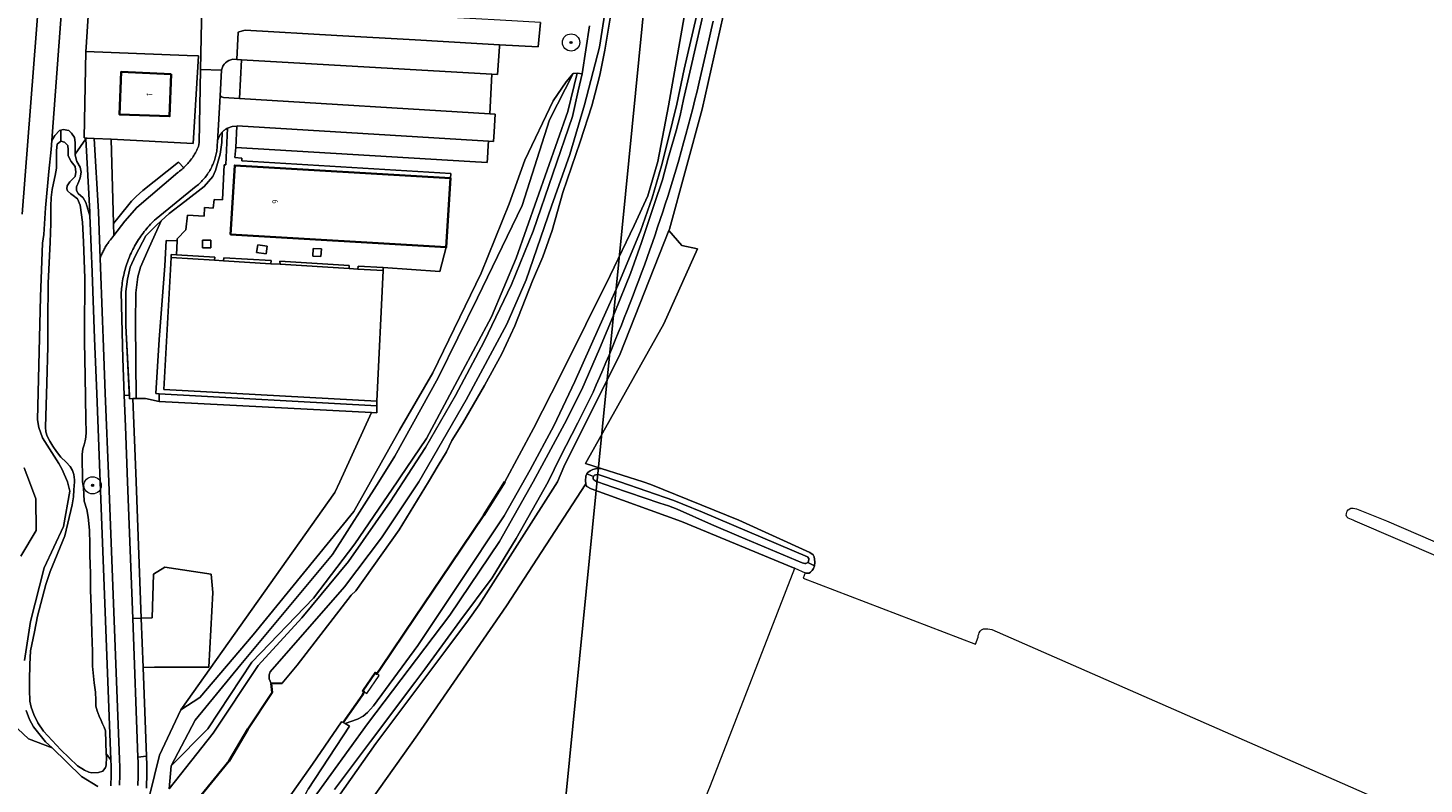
# Model space of a CAD drawing. Extents: x 154222 to 160093, y 456746 to 462495.
# Tile 251 of 254: x 159104 to 159429, y 460930 to 461105. Entities that reach past the tile are written whole.
import ezdxf
from ezdxf.enums import TextEntityAlignment as Align

# ---------------------------------------------------------------- set-up
doc = ezdxf.new("R2010")
doc.units = 0
doc.header["$LTSCALE"] = 0.75
doc.layers.get('0').update_dxf_attribs({"linetype": 'CONTINUOUS'})
doc.layers.get('DEFPOINTS').update_dxf_attribs({"linetype": 'CONTINUOUS'})
for name, color, linetype, lineweight in [('B-XX-GK-BESCHOEIING-G', 252, 'GK-BESCHOEIING', 35), ('B-XX-GR-BEPLANTING_CULTUUR_BODEMBEDEKKER-GV', 252, 'CONTINUOUS', 18), ('B-XX-GR-BEPLANTING_CULTUUR_BOSPLANTSOEN-GV', 252, 'CONTINUOUS', 18), ('B-XX-GR-BEPLANTING_CULTUUR_HEESTERS-GV', 252, 'CONTINUOUS', 18), ('B-XX-GR-BEPLANTING_CULTUUR_ROOS-GV', 252, 'CONTINUOUS', 18), ('B-XX-GR-BOOM-S', 252, 'CONTINUOUS', 25), ('B-XX-GR-GRAS-GV', 252, 'CONTINUOUS', 13), ('B-XX-IE-TERREINAFSCHEIDING_KUNSTMATIG_HEKWERK-G', 252, 'IE-TERREINAFSCHEIDING-KUNSTMATIG', 18), ('B-XX-KW-KUNSTWERK_STEIGER-GV', 252, 'CONTINUOUS', 18), ('B-XX-OG-BEBOUWING-GV', 6, 'CONTINUOUS', 35), ('B-XX-OG-BEBOUWING-T18', 1, 'CONTINUOUS', 18), ('B-XX-OG-TERREIN_CULTUURSCHEIDING-GV', 252, 'CONTINUOUS', 18), ('B-XX-OG-TERREIN_ERF-GV', 252, 'CONTINUOUS', 18), ('B-XX-OG-TERREIN_ONBEGROEID-GV', 252, 'CONTINUOUS', 18), ('B-XX-OG-WATER_SLOOT-GV', 252, 'CONTINUOUS', 18), ('B-XX-VH-VERHARDING_ASFALT-GV', 252, 'CONTINUOUS', 18), ('B-XX-VH-VERHARDING_BETONSTRAATSTEEN-GV', 252, 'CONTINUOUS', 18), ('B-XX-VH-VERHARDING_TEGEL-GV', 252, 'CONTINUOUS', 18)]:
    doc.layers.add(name, color=color, linetype=linetype, lineweight=lineweight)
doc.styles.add('NLCS-ISO-M-T18', font='NLCS-ISO.ttf', dxfattribs={"height": 1.8})
doc.linetypes.add('GK-BESCHOEIING', pattern='A,30,-5,[1,NLCS.SHX,S=1,R=0,X=0,Y=0],-5', length=40)
doc.linetypes.add('IE-TERREINAFSCHEIDING-KUNSTMATIG', pattern='A,4,[82,NLCS.SHX,S=0.75,R=90,X=0,Y=0],4,-2', length=10)

# ---------------------------------------------------------------- blocks, each defined once
blk = doc.blocks.new('SGR-BOOM_01-SO')
at = {"linetype": 'ByBlock', "lineweight": 18}
h = blk.add_hatch(color=0, dxfattribs=at)
h.dxf.hatch_style = 1
edge = h.paths.add_edge_path()
edge.add_arc((0, 0), 0.25, 0, 360)
at = {"color": 0, "linetype": 'ByBlock', "lineweight": 18}
for radius in [2, 0.25]:
    blk.add_circle((0, 0), radius, dxfattribs=at)

msp = doc.modelspace()

# ---------------------------------------------------------------- linework, layer by layer
at = {"layer": 'B-XX-GK-BESCHOEIING-G'}
for points in [[(159210.244, 460992.228), (159215.122, 460999.998)], [(159182.014, 460950.408), (159182.482, 460951.234), (159182.157, 460951.444), (159184.996, 460955.668), (159185.395, 460955.389), (159186.427, 460956.901), (159194.274, 460968.502), (159202.599, 460980.864), (159210.244, 460992.228)], [(159143.616, 460925.985), (159151.128, 460935.215), (159155.428, 460942.585), (159161.107, 460951.097), (159160.899, 460953.137), (159163.419, 460953.23)], [(159143.616, 460925.985), (159151.128, 460935.215), (159155.428, 460942.585), (159161.107, 460951.097), (159160.899, 460953.137)], [(159160.899, 460953.137), (159163.419, 460953.23)], [(159177.626, 460944.114), (159182.014, 460950.408)]]:
    msp.add_lwpolyline(points, dxfattribs=at)
at = {"layer": 'B-XX-GR-BEPLANTING_CULTUUR_BODEMBEDEKKER-GV'}
for points in [[(159146.857, 461056.074), (159144.937, 461056.075), (159144.936, 461054.291), (159146.856, 461054.29)], [(159138.93, 461052.705), (159137.641, 461052.797), (159137.675, 461052.036), (159147.701, 461051.424), (159147.769, 461052.153)], [(159160.888, 461051.333), (159149.926, 461052.018), (159149.833, 461051.294), (159160.814, 461050.623)], [(159159.952, 461054.669), (159157.768, 461054.998), (159157.503, 461053.234), (159159.687, 461052.906)], [(159172.536, 461054.084), (159170.654, 461054.182), (159170.558, 461052.358), (159172.441, 461052.26)], [(159179.014, 461050.201), (159162.927, 461051.206), (159162.94, 461050.493), (159179.016, 461049.512)], [(159186.864, 461049.71), (159181.042, 461050.074), (159180.975, 461049.392), (159186.858, 461049.033), (159186.883, 461049.709)], [(159185.408, 461017.621), (159134.854, 461020.398), (159134.912, 461018.647), (159184.144, 461016.065), (159185.397, 461015.999)]]:
    msp.add_lwpolyline(points, close=True, dxfattribs=at)
at = {"layer": 'B-XX-GR-BEPLANTING_CULTUUR_BOSPLANTSOEN-GV'}
for points in [[(159103.096, 461062.088), (159108.312, 461129.97), (159113.819, 461185.315), (159111.73, 461204.033), (159108.794, 461210.039), (159103.402, 461215.606)], [(159103.402, 461215.606), (159108.794, 461210.039), (159111.73, 461204.033), (159113.819, 461185.315), (159108.312, 461129.97), (159103.096, 461062.088)], [(159103.587, 460958.549), (159105.037, 460967.557), (159108.178, 460979.997), (159112.7, 460989.591), (159114.17, 460997.844), (159113.574, 461000), (159112.356, 461002.864), (159111.561, 461004.262), (159107.754, 461010.24), (159106.966, 461012.604), (159106.621, 461014.348), (159107.295, 461042.902), (159107.827, 461055.427), (159108.107, 461057.404), (159108.492, 461063.618), (159109.259, 461072.012), (159109.803, 461077.136), (159109.963, 461079.22), (159114.416, 461139.723)], [(159114.416, 461139.723), (159109.963, 461079.22), (159110.623, 461080.407), (159111.754, 461081.565), (159112.056, 461081.645), (159112.589, 461081.786), (159113.879, 461081.512), (159114.56, 461080.932), (159115.195, 461079.915), (159115.371, 461078.779), (159115.358, 461077.393), (159115.357, 461076.068), (159117.823, 461079.61), (159118.17, 461079.8), (159117.488, 461079.823), (159117.882, 461099.897), (159117.901, 461100.897), (159120.464, 461140.771)], [(159143.616, 460925.985), (159151.128, 460935.215), (159155.428, 460942.585), (159161.107, 460951.097), (159160.899, 460953.137), (159160.449, 460954.273), (159160.442, 460955.197), (159160.611, 460955.872), (159177.929, 460975.627), (159186.463, 460986.975), (159195.135, 461000), (159206.144, 461019.006), (159215.586, 461036.562), (159220.115, 461046.908), (159225.99, 461063.968), (159230.259, 461075.984), (159233.652, 461087.501), (159237.107, 461100.864), (159238.852, 461112.354)], [(159234.802, 461105.861), (159233.07, 461094.73), (159232.188, 461090.767), (159230.85, 461084.76), (159221.68, 461058.21), (159216.7, 461045.77), (159210.35, 461032.58), (159203.65, 461020.01), (159196.72, 461007.94), (159191.528, 461000), (159188.5, 460995.37), (159178.8, 460981.5), (159168, 460968.43), (159157.87, 460957.37), (159147.45, 460941.67), (159137.21, 460928.74)], [(159223.438, 461106.597), (159222.909, 461100.965), (159213.894, 461101.436), (159213.881, 461100.999), (159213.449, 461094.521), (159212.145, 461094.617), (159211.652, 461085.431), (159212.901, 461085.353), (159212.657, 461081.204), (159212.527, 461079.002), (159211.302, 461079.065), (159211.253, 461078.048), (159211.111, 461075.105), (159211.064, 461074.138), (159207.027, 461074.377), (159152.65, 461077.597), (159152.427, 461075.268), (159154.053, 461075.131), (159154.053, 461074.534), (159202.571, 461071.595), (159202.502, 461070.456), (159201.528, 461054.428), (159200.07, 461048.849), (159186.883, 461049.709), (159186.858, 461049.033), (159185.385, 461018.729), (159185.408, 461017.621), (159185.397, 461015.999), (159184.144, 461016.065), (159182.142, 461011.681), (159176.809, 461000), (159175.687, 460997.543), (159139.92, 460947.06), (159144.32, 460949.89), (159156.72, 460964.5), (159180.11, 460993.09), (159183.977, 461000), (159190.68, 461011.98), (159198.39, 461025.26), (159209.6, 461048.41), (159216.1, 461064.54), (159219.74, 461074.65), (159226.36, 461088.47), (159229.41, 461092.88), (159230.97, 461094.77), (159231.96, 461094.84), (159233.07, 461094.73), (159234.802, 461105.861)], [(159137.21, 460928.74), (159137.64, 460934.06), (159143.24, 460944.63), (159153.85, 460957.6), (159175.15, 460983.09), (159185.861, 461000), (159189.61, 461005.92), (159199.63, 461024.1), (159208.75, 461042.72), (159219.14, 461064.16), (159225.52, 461084.02), (159230.97, 461094.77), (159229.41, 461092.88), (159226.36, 461088.47), (159219.74, 461074.65), (159216.1, 461064.54), (159209.6, 461048.41), (159198.39, 461025.26), (159190.68, 461011.98), (159183.977, 461000), (159180.11, 460993.09), (159156.72, 460964.5), (159144.32, 460949.89), (159139.92, 460947.06), (159134.99, 460936.51), (159131.53, 460922.65)], [(159102.747, 460982.75), (159106.323, 460988.71), (159106.267, 460996.043), (159104.763, 461000), (159103.529, 461003.249)], [(159103.529, 461003.249), (159104.763, 461000), (159106.267, 460996.043), (159106.323, 460988.71), (159102.747, 460982.75)], [(159099.471, 460945.075), (159104.531, 460940.35), (159110.002, 460938.218), (159108.511, 460939.669), (159105.721, 460943.104), (159104.747, 460944.82), (159103.969, 460946.927)], [(159120.632, 460929.286), (159116.812, 460931.59), (159110.002, 460938.218), (159104.531, 460940.35), (159099.471, 460945.075)]]:
    msp.add_lwpolyline(points, dxfattribs=at)
for points in [[(159233.07, 461094.73), (159231.96, 461094.84), (159229.78, 461085.98), (159217.74, 461051.89), (159212.01, 461038.27), (159204.74, 461024.65), (159196.94, 461010.08), (159190.734, 461000.912), (159190.117, 461000), (159187.97, 460996.83), (159180.3, 460985.57), (159170.68, 460972.96), (159156.4, 460958.14), (159146.17, 460942.62), (159137.64, 460934.06), (159137.21, 460928.74), (159147.45, 460941.67), (159157.87, 460957.37), (159168, 460968.43), (159178.8, 460981.5), (159188.5, 460995.37), (159191.528, 461000), (159196.72, 461007.94), (159203.65, 461020.01), (159210.35, 461032.58), (159216.7, 461045.77), (159221.68, 461058.21), (159230.85, 461084.76), (159232.188, 461090.767)], [(159229.78, 461085.98), (159231.96, 461094.84), (159230.97, 461094.77), (159225.52, 461084.02), (159219.14, 461064.16), (159208.75, 461042.72), (159199.63, 461024.1), (159189.61, 461005.92), (159185.861, 461000), (159175.15, 460983.09), (159153.85, 460957.6), (159143.24, 460944.63), (159137.64, 460934.06), (159146.17, 460942.62), (159156.4, 460958.14), (159170.68, 460972.96), (159180.3, 460985.57), (159187.97, 460996.83), (159190.117, 461000), (159190.734, 461000.912), (159196.94, 461010.08), (159204.74, 461024.65), (159212.01, 461038.27), (159217.74, 461051.89)], [(159118.763, 461062.58), (159117.823, 461079.61), (159115.357, 461076.068), (159115.357, 461075.842), (159115.725, 461074.371), (159116.531, 461073.018), (159116.769, 461071.893), (159116.558, 461070.525), (159116.244, 461069.678), (159115.653, 461068.492), (159115.675, 461067.589), (159116.1, 461066.941), (159117.241, 461065.929), (159117.831, 461064.843), (159118.795, 461061.747)]]:
    msp.add_lwpolyline(points, close=True, dxfattribs=at)
at = {"layer": 'B-XX-GR-BEPLANTING_CULTUUR_HEESTERS-GV'}
msp.add_lwpolyline([(159131.53, 460922.65), (159134.99, 460936.51), (159139.92, 460947.06), (159175.687, 460997.543), (159176.809, 461000), (159182.142, 461011.681), (159184.144, 461016.065), (159134.912, 461018.647), (159131.669, 461019.321), (159129.503, 461019.306), (159128.769, 461019.3), (159129.523, 461000.076), (159129.526, 461000), (159130.724, 460968.357), (159133.251, 460968.442), (159133.542, 460978.559), (159136.191, 460980.164), (159146.968, 460978.549), (159147.344, 460974.294), (159146.385, 460956.992), (159133.81, 460957.001), (159131.16, 460956.852), (159131.938, 460936.331), (159131.957, 460935.816), (159131.997, 460934.666), (159132.018, 460933.516), (159132.018, 460932.365), (159131.998, 460931.215), (159131.958, 460930.065), (159131.898, 460928.916)], dxfattribs=at)
at = {"layer": 'B-XX-GR-BEPLANTING_CULTUUR_ROOS-GV'}
msp.add_lwpolyline([(159150.318, 461073.591), (159150.744, 461082.078), (159150.553, 461081.978), (159150.368, 461081.869), (159150.212, 461081.767), (159150.061, 461081.659), (159149.915, 461081.544), (159149.773, 461081.422), (159149.637, 461081.295), (159149.533, 461081.189), (159149.389, 461078.78), (159149.001, 461076.071), (159147.947, 461072.243), (159147.333, 461070.886), (159145.343, 461068.57), (159140.807, 461065.04), (159137.232, 461062.305), (159135.342, 461060.545), (159132.249, 461053.686), (159130.57, 461049.831), (159129.893, 461047.599), (159129.441, 461043.884), (159129.356, 461036.892), (159129.503, 461019.306), (159131.669, 461019.321), (159134.912, 461018.647), (159134.854, 461020.398), (159134.076, 461020.468), (159134.874, 461033.062), (159136.204, 461050.151), (159136.497, 461056.017), (159139.073, 461055.948), (159139.092, 461056.363), (159141.087, 461058.52), (159141.462, 461061.87), (159145.314, 461061.622), (159145.409, 461063.642), (159147.377, 461063.502), (159147.665, 461065.5), (159149.573, 461065.417), (159149.961, 461073.602)], close=True, dxfattribs=at)
at = {"layer": 'B-XX-GR-GRAS-GV'}
for points in [[(159265.797, 461108.154), (159260.975, 461086.475), (159253.35, 461058.68), (159253.2, 461058.302), (159256.212, 461054.887), (159259.864, 461054.115), (159252.012, 461036.65), (159234.277, 461004.971), (159233.887, 461004.274), (159237.521, 461003.117), (159247.223, 461000), (159249.019, 460999.342), (159269.467, 460991.067), (159285.967, 460983.606), (159286.751, 460983.025), (159286.94, 460982.592), (159287.034, 460982.051), (159287.126, 460981.31), (159287.05, 460980.477), (159286.803, 460979.902), (159286.491, 460979.375), (159286.126, 460978.983), (159285.788, 460978.794), (159285.085, 460978.808), (159284.892, 460978.89), (159284.368, 460977.624), (159324.442, 460962.326), (159325.034, 460963.921), (159325.046, 460964.319), (159325.164, 460964.615), (159325.281, 460964.912), (159325.492, 460965.331), (159325.801, 460965.652), (159326.27, 460965.862), (159326.64, 460965.874), (159327.233, 460965.898), (159328.226, 460965.715), (159402.492, 460933.111), (159429.411, 460921.293)], [(159452.167, 460973.849), (159412.555, 460990.82), (159412.06, 460991.067), (159410.961, 460991.571), (159410.639, 460991.88), (159410.49, 460992.238), (159410.515, 460992.583), (159410.61, 460992.989), (159410.662, 460993.213), (159410.908, 460993.522), (159411.525, 460993.857), (159412.056, 460993.907), (159412.872, 460993.723), (159419.852, 460990.905), (159445.318, 460979.914)]]:
    msp.add_lwpolyline(points, dxfattribs=at)
msp.add_lwpolyline([(159233.946, 460999.498), (159215.504, 460971.213), (159194.885, 460941.294), (159184.283, 460926.359), (159194.089, 460923.571), (159219.126, 460916.267), (159230.138, 460913.148), (159253.222, 460905.636), (159253.391, 460906.373), (159262.892, 460929.519), (159282.459, 460979.924), (159282.152, 460980.054), (159256.137, 460990.793), (159235.189, 460998.379), (159234.189, 460998.92), (159233.973, 460999.326)], close=True, dxfattribs=at)
at = {"layer": 'B-XX-IE-TERREINAFSCHEIDING_KUNSTMATIG_HEKWERK-G'}
for points in [[(159119.82, 461079.72), (159118.17, 461079.8), (159117.488, 461079.823), (159117.882, 461099.897), (159117.901, 461100.897), (159120.464, 461140.771), (159123.082, 461165.97), (159123.839, 461173.259), (159125.595, 461196.695), (159128.11, 461218.653)], [(159117.882, 461099.897), (159141.403, 461098.951), (159143.971, 461098.848), (159142.773, 461078.512), (159123.74, 461079.52)], [(159127.999, 461019.295), (159127.148, 461036.234), (159127.12, 461044.141), (159127.536, 461047.066), (159128.175, 461049.843), (159129.375, 461052.541), (159131.798, 461057.072), (159134.362, 461059.632), (159137.232, 461062.305), (159140.807, 461065.04), (159145.343, 461068.57), (159147.333, 461070.886), (159147.947, 461072.243), (159149.001, 461076.071), (159149.389, 461078.78), (159149.533, 461081.189)], [(159131.669, 461019.321), (159127.999, 461019.295)]]:
    msp.add_lwpolyline(points, dxfattribs=at)
at = {"layer": 'B-XX-KW-KUNSTWERK_STEIGER-GV'}
msp.add_lwpolyline([(159185.925, 460955.019), (159184.996, 460955.668), (159182.157, 460951.444), (159183.056, 460950.865)], close=True, dxfattribs=at)
at = {"layer": 'B-XX-OG-BEBOUWING-GV'}
for points in [[(159137.659, 461094.624), (159126.041, 461095.164), (159125.677, 461085.245), (159137.293, 461084.855)], [(159202.502, 461070.456), (159152.439, 461073.432), (159151.465, 461057.404), (159201.528, 461054.428)]]:
    msp.add_lwpolyline(points, close=True, dxfattribs=at)
at = {"layer": 'B-XX-OG-TERREIN_CULTUURSCHEIDING-GV'}
for points in [[(159176.374, 460926.722), (159185.172, 460939.217), (159201.465, 460960.886), (159206.673, 460967.94), (159209.205, 460971.456), (159227.359, 461000), (159228.814, 461003.503), (159241.886, 461029.729), (159253.2, 461058.302), (159253.35, 461058.68), (159260.975, 461086.475), (159265.797, 461108.154), (159267.813, 461118.904), (159269.997, 461133.35), (159271.397, 461143.902), (159272.562, 461168.453), (159270.125, 461182.489), (159267.835, 461195.676), (159260.906, 461219.263), (159254.617, 461239.955), (159252.525, 461243.62), (159239.087, 461269.32), (159223.768, 461291.94)], [(159120.464, 461140.771), (159117.901, 461100.897), (159117.882, 461099.897), (159141.403, 461098.951), (159143.971, 461098.848), (159142.773, 461078.512), (159123.74, 461079.52), (159124.308, 461059.981), (159125.297, 461061.224), (159128.486, 461065.136), (159129.516, 461066.22), (159131.062, 461067.599), (159139.331, 461074.199), (159140.569, 461072.907), (159140.626, 461072.959), (159140.867, 461073.189), (159141.102, 461073.425), (159141.331, 461073.666), (159141.555, 461073.913), (159141.772, 461074.165), (159141.984, 461074.422), (159142.189, 461074.684), (159142.387, 461074.951), (159142.58, 461075.223), (159142.765, 461075.499), (159142.944, 461075.78), (159143.116, 461076.065), (159143.282, 461076.354), (159143.44, 461076.646), (159143.591, 461076.943), (159143.735, 461077.243), (159143.872, 461077.546), (159144.001, 461077.853), (159144.151, 461078.761)], [(159144.151, 461078.761), (159144.493, 461095.716), (159144.716, 461106.764), (159144.575, 461124.573), (159143.683, 461127.416), (159138.727, 461132.014)], [(159259.637, 461108.109), (159256.794, 461095.813), (159255.055, 461087.66), (159253.06, 461079.478), (159251.503, 461073.33), (159249.327, 461065.901), (159246.593, 461058.156), (159241.339, 461045.544), (159236.916, 461035.57), (159231.393, 461023.297), (159226.472, 461012.991), (159220.979, 461002.806), (159214.987, 460992.125), (159204.395, 460976.172), (159194.95, 460961.981), (159184.615, 460947.96), (159183.212, 460946.408), (159182.202, 460945.58), (159180.92, 460944.858), (159178.051, 460943.859), (159179.073, 460943.246), (159169.502, 460928.622)], [(159170.461, 460926.201), (159183.236, 460943.806), (159202.342, 460969.018), (159213.914, 460986.14), (159221.726, 461000), (159225.281, 461006.538), (159228.959, 461013.482), (159233.033, 461021.432), (159237.142, 461030.869), (159240.682, 461039.39), (159244.293, 461048.388), (159246.824, 461055.562), (159249.872, 461064.609), (159251.712, 461070.096), (159253.089, 461075.1), (159254.888, 461081.498), (159255.82, 461085.025), (159256.631, 461088.765), (159258.119, 461095.112), (159259.649, 461101.85), (159261.339, 461109.266)], [(159256.778, 461107.897), (159255.015, 461097.808), (159253.108, 461087.267), (159250.632, 461074.364), (159248.339, 461066.37), (159245.181, 461059.467), (159239.586, 461047.923), (159233.937, 461036.529), (159228.094, 461024.68), (159221.807, 461012.375), (159215.123, 460999.999), (159210.244, 460992.228), (159202.599, 460980.864), (159194.274, 460968.502), (159186.427, 460956.901), (159185.395, 460955.389), (159184.996, 460955.668), (159182.157, 460951.444), (159182.483, 460951.234), (159182.014, 460950.408), (159177.626, 460944.114), (159178.051, 460943.859), (159180.92, 460944.858), (159182.202, 460945.58), (159183.212, 460946.408), (159184.615, 460947.96), (159194.95, 460961.981), (159204.395, 460976.172), (159214.987, 460992.125), (159220.979, 461002.806), (159226.472, 461012.991), (159231.393, 461023.297), (159236.916, 461035.57), (159241.339, 461045.544), (159246.593, 461058.156), (159249.327, 461065.901), (159251.503, 461073.33), (159253.06, 461079.478), (159255.055, 461087.66), (159256.794, 461095.813), (159259.637, 461108.109)], [(159263.467, 461106.909), (159263.031, 461104.879), (159262.586, 461102.85), (159262.134, 461100.823), (159261.674, 461098.798), (159261.206, 461096.774), (159260.731, 461094.753), (159260.247, 461092.733), (159259.756, 461090.715), (159259.257, 461088.699), (159258.75, 461086.685), (159258.236, 461084.673), (159257.713, 461082.663), (159257.183, 461080.655), (159256.646, 461078.649), (159256.1, 461076.645), (159255.547, 461074.643), (159255.167, 461073.372), (159254.624, 461071.582), (159254.074, 461069.795), (159253.516, 461068.01), (159252.951, 461066.227), (159252.378, 461064.447), (159251.797, 461062.669), (159251.209, 461060.894), (159250.613, 461059.121), (159250.01, 461057.351), (159249.399, 461055.583), (159248.781, 461053.818), (159248.155, 461052.056), (159247.521, 461050.296), (159246.88, 461048.539), (159246.231, 461046.785), (159245.575, 461045.034), (159244.911, 461043.285), (159244.24, 461041.54), (159243.562, 461039.797), (159242.876, 461038.057), (159242.182, 461036.32), (159241.481, 461034.586), (159240.773, 461032.855), (159240.058, 461031.128), (159239.334, 461029.403), (159238.604, 461027.681), (159237.866, 461025.962), (159237.121, 461024.247), (159236.369, 461022.535), (159235.609, 461020.826), (159232.097, 461013.721), (159227.954, 461005.701), (159225.156, 461000), (159217.753, 460986.834), (159212.167, 460977.716), (159204.714, 460967.616), (159196.594, 460956.529), (159194.231, 460953.408), (159183.963, 460939.688), (159175.618, 460928.564)], [(159125.671, 460929.547), (159125.7, 460930.333), (159125.72, 460931.119), (159125.732, 460931.905), (159125.737, 460932.692), (159125.733, 460933.478), (159125.722, 460934.264), (159125.702, 460935.05), (159125.686, 460935.53), (159123.178, 461000), (159122.377, 461020.559), (159121.877, 461033.375), (159121.72, 461037.4), (159121.17, 461051.9), (159120.76, 461062.69), (159119.82, 461079.72), (159118.17, 461079.8), (159117.823, 461079.61), (159118.763, 461062.58), (159118.795, 461061.747), (159118.858, 461060.085), (159119.295, 461048.629), (159119.879, 461033.297), (159120.379, 461020.481), (159121.176, 461000), (159123.687, 460935.457), (159123.724, 460934.092), (159123.737, 460932.727), (159123.724, 460931.361), (159123.687, 460929.996), (159123.66, 460929.401)], [(159131.898, 460928.916), (159131.958, 460930.065), (159131.998, 460931.215), (159132.018, 460932.365), (159132.018, 460933.516), (159131.997, 460934.666), (159131.957, 460935.816), (159131.938, 460936.331), (159129.945, 460936.101), (159129.959, 460935.728), (159129.98, 460935.189), (159130.002, 460934.474), (159130.015, 460933.759), (159130.02, 460933.043), (159130.017, 460932.328), (159130.007, 460931.613), (159129.988, 460930.898), (159129.961, 460930.183), (159129.927, 460929.469)]]:
    msp.add_lwpolyline(points, dxfattribs=at)
for points in [[(159149.389, 461078.78), (159149.533, 461081.189), (159149.507, 461081.163), (159149.383, 461081.024), (159149.264, 461080.881), (159149.152, 461080.732), (159149.046, 461080.579), (159148.947, 461080.422), (159148.855, 461080.26), (159148.77, 461080.095), (159148.692, 461079.926), (159148.621, 461079.753), (159148.558, 461079.578), (159148.503, 461079.401), (159148.455, 461079.221), (159148.414, 461079.039), (159148.382, 461078.855), (159148.382, 461078.71), (159148.376, 461078.387), (159148.363, 461078.065), (159148.341, 461077.743), (159148.311, 461077.422), (159148.274, 461077.101), (159148.228, 461076.781), (159148.175, 461076.463), (159148.113, 461076.146), (159148.044, 461075.831), (159147.967, 461075.517), (159147.882, 461075.206), (159147.79, 461074.897), (159147.69, 461074.59), (159147.582, 461074.285), (159147.467, 461073.984), (159147.345, 461073.685), (159147.215, 461073.39), (159147.078, 461073.098), (159146.933, 461072.809), (159146.782, 461072.524), (159146.623, 461072.243), (159146.458, 461071.966), (159146.285, 461071.692), (159146.106, 461071.424), (159145.921, 461071.16), (159145.729, 461070.9), (159145.53, 461070.646), (159145.326, 461070.396), (159145.115, 461070.152), (159144.898, 461069.913), (159144.675, 461069.679), (159144.447, 461069.451), (159144.213, 461069.228), (159143.973, 461069.012), (159143.729, 461068.801), (159143.479, 461068.597), (159134.147, 461061.055), (159133.819, 461060.745), (159133.498, 461060.43), (159133.181, 461060.109), (159132.871, 461059.782), (159132.566, 461059.45), (159132.267, 461059.112), (159131.975, 461058.769), (159131.688, 461058.422), (159131.408, 461058.069), (159131.133, 461057.711), (159130.866, 461057.348), (159130.605, 461056.981), (159130.35, 461056.609), (159130.102, 461056.233), (159129.861, 461055.852), (159129.626, 461055.467), (159129.399, 461055.078), (159129.178, 461054.685), (159128.964, 461054.288), (159128.758, 461053.887), (159128.558, 461053.483), (159128.366, 461053.075), (159128.181, 461052.664), (159128.003, 461052.25), (159127.833, 461051.832), (159127.67, 461051.412), (159127.515, 461050.989), (159127.367, 461050.563), (159127.227, 461050.135), (159127.094, 461049.704), (159126.969, 461049.271), (159126.852, 461048.836), (159126.743, 461048.398), (159126.641, 461047.959), (159126.547, 461047.519), (159126.461, 461047.076), (159126.383, 461046.632), (159126.313, 461046.187), (159126.25, 461045.74), (159126.196, 461045.293), (159126.149, 461044.845), (159126.111, 461044.396), (159126.085, 461044.028), (159126.458, 461028.623), (159126.781, 461020.135), (159127.961, 461020.048), (159127.148, 461036.234), (159127.12, 461044.141), (159127.536, 461047.066), (159128.175, 461049.843), (159129.375, 461052.541), (159131.798, 461057.072), (159134.362, 461059.632), (159135.342, 461060.545), (159137.232, 461062.305), (159140.807, 461065.04), (159145.343, 461068.57), (159147.333, 461070.886), (159147.947, 461072.243), (159149.001, 461076.071)], [(159132.249, 461053.686), (159135.342, 461060.545), (159134.362, 461059.632), (159131.798, 461057.072), (159129.375, 461052.541), (159128.175, 461049.843), (159127.536, 461047.066), (159127.12, 461044.141), (159127.148, 461036.234), (159127.961, 461020.048), (159127.999, 461019.295), (159128.769, 461019.3), (159129.503, 461019.306), (159129.356, 461036.892), (159129.441, 461043.884), (159129.893, 461047.599), (159130.57, 461049.831)], [(159127.961, 461020.048), (159126.781, 461020.135), (159127.06, 461012.799), (159127.541, 461000), (159128.734, 460968.29), (159130.724, 460968.357), (159129.526, 461000), (159129.523, 461000.076), (159128.769, 461019.3), (159127.999, 461019.295)]]:
    msp.add_lwpolyline(points, close=True, dxfattribs=at)
at = {"layer": 'B-XX-OG-TERREIN_ERF-GV'}
msp.add_lwpolyline([(159146.968, 460978.549), (159136.191, 460980.164), (159133.542, 460978.559), (159133.251, 460968.442), (159130.724, 460968.357), (159131.16, 460956.852), (159133.81, 460957.001), (159146.385, 460956.992), (159147.344, 460974.294)], close=True, dxfattribs=at)
at = {"layer": 'B-XX-OG-TERREIN_ONBEGROEID-GV'}
for points in [[(159149.387, 461095.555), (159149.045, 461089.624), (159149.38, 461089.368), (159149.823, 461089.175), (159153.496, 461089.012), (159153.979, 461097.941)], [(159153.979, 461097.941), (159152.914, 461098.053), (159152.015, 461098.068)], [(159184.283, 460926.359), (159194.885, 460941.294), (159215.504, 460971.213), (159233.946, 460999.498), (159233.833, 461000.202), (159233.954, 461001.311), (159234.108, 461001.709), (159234.194, 461001.822), (159234.439, 461002.145), (159234.934, 461002.543), (159235.558, 461002.869), (159236.144, 461003.017), (159236.849, 461003.118), (159237.521, 461003.117), (159233.887, 461004.274), (159234.277, 461004.971), (159252.012, 461036.65), (159259.864, 461054.115), (159256.212, 461054.887), (159253.2, 461058.302), (159241.886, 461029.729), (159228.814, 461003.503), (159227.359, 461000), (159209.205, 460971.456), (159206.673, 460967.94), (159201.465, 460960.886), (159185.172, 460939.217), (159176.374, 460926.722)]]:
    msp.add_lwpolyline(points, dxfattribs=at)
msp.add_lwpolyline([(159152.015, 461098.068, 0.3584983), (159149.387, 461095.555)], format="xyb", dxfattribs=at)
for points in [[(159139.073, 461055.948), (159136.497, 461056.017), (159136.204, 461050.151), (159134.874, 461033.062), (159134.076, 461020.468), (159134.854, 461020.398), (159185.408, 461017.621), (159185.385, 461018.729), (159135.971, 461021.442), (159137.675, 461052.036), (159137.641, 461052.797), (159138.93, 461052.705)], [(159147.701, 461051.424), (159137.675, 461052.036), (159135.971, 461021.442), (159185.385, 461018.729), (159186.858, 461049.033), (159180.975, 461049.392), (159179.016, 461049.512), (159162.94, 461050.493), (159160.814, 461050.623), (159149.833, 461051.294)]]:
    msp.add_lwpolyline(points, close=True, dxfattribs=at)
at = {"layer": 'B-XX-OG-WATER_SLOOT-GV'}
for points in [[(159240.248, 461111.876), (159238.376, 461100.165), (159237.213, 461094.429), (159236.086, 461090.214), (159235.311, 461087.295), (159232.59, 461078.891), (159228.628, 461067.135), (159226.144, 461058.367), (159223.959, 461052.234), (159221.546, 461046.646), (159217.437, 461036.231), (159214.399, 461029.735), (159210.44, 461022.343), (159205.265, 461013.531), (159202.842, 461009.579), (159201.557, 461006.99), (159199.68, 461003.765), (159197.38, 461000), (159190.634, 460988.865), (159180.541, 460974.705), (159179.47, 460973.669), (159166.88, 460957.436), (159163.419, 460953.23), (159160.899, 460953.137), (159161.107, 460951.097), (159155.428, 460942.585), (159151.128, 460935.215), (159143.616, 460925.985)], [(159238.852, 461112.354), (159237.107, 461100.864), (159233.652, 461087.501), (159230.259, 461075.984), (159225.99, 461063.968), (159220.115, 461046.908), (159215.586, 461036.562), (159206.144, 461019.006), (159195.135, 461000), (159186.463, 460986.975), (159177.929, 460975.627), (159160.611, 460955.872), (159160.442, 460955.197), (159160.449, 460954.273), (159160.899, 460953.137), (159163.419, 460953.23), (159166.88, 460957.436), (159179.47, 460973.669), (159180.541, 460974.705), (159190.634, 460988.865), (159197.38, 461000), (159199.68, 461003.765), (159201.557, 461006.99), (159202.842, 461009.579), (159205.265, 461013.531), (159210.44, 461022.343), (159214.399, 461029.735), (159217.437, 461036.231), (159221.546, 461046.646), (159223.959, 461052.234), (159226.144, 461058.367), (159228.628, 461067.135), (159232.59, 461078.891), (159235.311, 461087.295), (159236.086, 461090.214), (159237.213, 461094.429), (159238.376, 461100.165), (159240.248, 461111.876)], [(159163.033, 460923.923), (159170.449, 460934.462), (159177.215, 460944.245), (159177.626, 460944.114), (159182.014, 460950.408), (159182.483, 460951.234), (159182.157, 460951.444), (159184.996, 460955.668), (159185.395, 460955.389), (159186.427, 460956.901), (159194.274, 460968.502), (159202.599, 460980.864), (159210.244, 460992.228), (159215.123, 460999.999), (159221.807, 461012.375), (159228.094, 461024.68), (159233.937, 461036.529), (159239.586, 461047.923), (159245.181, 461059.467), (159248.339, 461066.37), (159250.632, 461074.364), (159253.108, 461087.267), (159255.015, 461097.808), (159256.778, 461107.897)], [(159123.66, 460929.401), (159123.687, 460929.996), (159123.724, 460931.361), (159123.737, 460932.727), (159123.724, 460934.092), (159123.687, 460935.457), (159122.9, 460936.484), (159122.604, 460936.871), (159122.635, 460936.043), (159122.595, 460934.229), (159122.399, 460933.703), (159121.794, 460932.845), (159120.78, 460932.554), (159119.239, 460932.418), (159118.518, 460932.614), (159117.543, 460933.044), (159115.945, 460934.039), (159112.009, 460937.786), (159108.053, 460942.099), (159106.729, 460944.03), (159105.794, 460945.981), (159105.152, 460947.678), (159104.821, 460949.082), (159104.745, 460951.695), (159104.767, 460953.957), (159104.867, 460957.604), (159105.006, 460960.743), (159105.906, 460965.149), (159106.611, 460968.795), (159108.546, 460976.184), (159109.563, 460979.187), (159112.962, 460987.452), (159114.644, 460994.627), (159115.016, 460996.499), (159115.056, 460998.156), (159115.197, 461000), (159115.19, 461000.476), (159115.094, 461001.658), (159114.777, 461002.589), (159114.232, 461003.544), (159113.261, 461004.539), (159112.064, 461005.716), (159111.031, 461007.063), (159110.202, 461008.296), (159109.505, 461009.421), (159108.875, 461010.575), (159108.529, 461011.603), (159108.456, 461012.648), (159108.799, 461022.872), (159109.009, 461031.433), (159109.002, 461037.096), (159109.105, 461046.122), (159109.589, 461055.647), (159109.718, 461059.97), (159109.731, 461061.946), (159109.721, 461064.003), (159109.796, 461066.019), (159110.025, 461067.82), (159110.361, 461069.33), (159110.714, 461071.119), (159111.016, 461072.801), (159111.007, 461074.863), (159111.025, 461076.93), (159111.197, 461078.373), (159112.072, 461079.054), (159112.056, 461081.645), (159111.754, 461081.565), (159110.623, 461080.407), (159109.963, 461079.22), (159109.803, 461077.136), (159109.259, 461072.012), (159108.492, 461063.618), (159108.107, 461057.404), (159107.827, 461055.427), (159107.295, 461042.902), (159106.621, 461014.348), (159106.966, 461012.604), (159107.754, 461010.24), (159111.561, 461004.262), (159112.356, 461002.864), (159113.574, 461000), (159114.17, 460997.844), (159112.7, 460989.591), (159108.178, 460979.997), (159105.037, 460967.557), (159103.587, 460958.549)], [(159103.969, 460946.927), (159104.747, 460944.82), (159105.721, 460943.104), (159108.511, 460939.669), (159110.002, 460938.218), (159116.812, 460931.59), (159120.632, 460929.286)]]:
    msp.add_lwpolyline(points, dxfattribs=at)
for points in [[(159113.879, 461081.512), (159112.589, 461081.786), (159112.056, 461081.645), (159112.072, 461079.054), (159112.89, 461078.866), (159113.662, 461078.053), (159113.752, 461077.047), (159113.734, 461075.656), (159114.46, 461074.315), (159115.379, 461073.206), (159115.56, 461071.911), (159115.338, 461070.855), (159114.127, 461069.6), (159113.501, 461068.726), (159113.461, 461067.993), (159113.58, 461067.522), (159114.335, 461066.862), (159114.937, 461066.424), (159115.902, 461065.702), (159116.566, 461064.242), (159117.045, 461060.254), (159117.275, 461055.738), (159117.655, 461047.263), (159117.629, 461042.781), (159117.547, 461039.185), (159117.57, 461032.46), (159117.69, 461024.508), (159117.824, 461014.487), (159117.902, 461011.551), (159117.861, 461010.375), (159117.724, 461009.523), (159117.445, 461008.58), (159117.16, 461007.677), (159116.966, 461006.36), (159117.059, 461000), (159117.279, 460998.603), (159117.376, 460997.101), (159117.449, 460995.475), (159118.075, 460993.552), (159118.366, 460991.758), (159118.676, 460988.754), (159118.771, 460985.556), (159118.808, 460982.963), (159118.865, 460980.915), (159118.942, 460978.712), (159118.939, 460974.851), (159119.073, 460970.872), (159119.263, 460964.925), (159119.396, 460960.576), (159119.413, 460957.183), (159119.82, 460953.361), (159120.072, 460951.138), (159120.188, 460949.344), (159120.206, 460947.94), (159120.478, 460946.828), (159120.926, 460945.619), (159121.374, 460944.624), (159121.744, 460943.824), (159122.133, 460943.005), (159122.405, 460942.166), (159122.604, 460936.871), (159122.9, 460936.484), (159123.687, 460935.457), (159121.176, 461000), (159120.379, 461020.481), (159119.879, 461033.297), (159119.295, 461048.629), (159118.858, 461060.085), (159118.795, 461061.747), (159117.831, 461064.843), (159117.241, 461065.929), (159116.1, 461066.941), (159115.675, 461067.589), (159115.653, 461068.492), (159116.244, 461069.678), (159116.558, 461070.525), (159116.769, 461071.893), (159116.531, 461073.018), (159115.725, 461074.371), (159115.357, 461075.842), (159115.357, 461076.068), (159115.358, 461077.393), (159115.371, 461078.779), (159115.195, 461079.915), (159114.56, 461080.932)], [(159112.89, 461078.866), (159112.072, 461079.054), (159111.197, 461078.373), (159111.025, 461076.93), (159111.007, 461074.863), (159111.016, 461072.801), (159110.714, 461071.119), (159110.361, 461069.33), (159110.025, 461067.82), (159109.796, 461066.019), (159109.721, 461064.003), (159109.731, 461061.946), (159109.718, 461059.97), (159109.589, 461055.647), (159109.105, 461046.122), (159109.002, 461037.096), (159109.009, 461031.433), (159108.799, 461022.872), (159108.456, 461012.648), (159108.529, 461011.603), (159108.875, 461010.575), (159109.505, 461009.421), (159110.202, 461008.296), (159111.031, 461007.063), (159112.064, 461005.716), (159113.261, 461004.539), (159114.232, 461003.544), (159114.777, 461002.589), (159115.094, 461001.658), (159115.19, 461000.476), (159115.197, 461000), (159115.056, 460998.156), (159115.016, 460996.499), (159114.644, 460994.627), (159112.962, 460987.452), (159109.563, 460979.187), (159108.546, 460976.184), (159106.611, 460968.795), (159105.906, 460965.149), (159105.006, 460960.743), (159104.867, 460957.604), (159104.767, 460953.957), (159104.745, 460951.695), (159104.821, 460949.082), (159105.152, 460947.678), (159105.794, 460945.981), (159106.729, 460944.03), (159108.053, 460942.099), (159112.009, 460937.786), (159115.945, 460934.039), (159117.543, 460933.044), (159118.518, 460932.614), (159119.239, 460932.418), (159120.78, 460932.554), (159121.794, 460932.845), (159122.399, 460933.703), (159122.595, 460934.229), (159122.635, 460936.043), (159122.604, 460936.871), (159122.405, 460942.166), (159122.133, 460943.005), (159121.744, 460943.824), (159121.374, 460944.624), (159120.926, 460945.619), (159120.478, 460946.828), (159120.206, 460947.94), (159120.188, 460949.344), (159120.072, 460951.138), (159119.82, 460953.361), (159119.413, 460957.183), (159119.396, 460960.576), (159119.263, 460964.925), (159119.073, 460970.872), (159118.939, 460974.851), (159118.942, 460978.712), (159118.865, 460980.915), (159118.808, 460982.963), (159118.771, 460985.556), (159118.676, 460988.754), (159118.366, 460991.758), (159118.075, 460993.552), (159117.449, 460995.475), (159117.376, 460997.101), (159117.279, 460998.603), (159117.059, 461000), (159116.966, 461006.36), (159117.16, 461007.677), (159117.445, 461008.58), (159117.724, 461009.523), (159117.861, 461010.375), (159117.902, 461011.551), (159117.824, 461014.487), (159117.69, 461024.508), (159117.57, 461032.46), (159117.547, 461039.185), (159117.629, 461042.781), (159117.655, 461047.263), (159117.275, 461055.738), (159117.045, 461060.254), (159116.566, 461064.242), (159115.902, 461065.702), (159114.937, 461066.424), (159114.335, 461066.862), (159113.58, 461067.522), (159113.461, 461067.993), (159113.501, 461068.726), (159114.127, 461069.6), (159115.338, 461070.855), (159115.56, 461071.911), (159115.379, 461073.206), (159114.46, 461074.315), (159113.734, 461075.656), (159113.752, 461077.047), (159113.662, 461078.053)], [(159235.683, 461001.21), (159234.194, 461001.822), (159234.108, 461001.709), (159233.954, 461001.311), (159233.833, 461000.202), (159233.946, 460999.498), (159233.973, 460999.326), (159234.189, 460998.92), (159235.189, 460998.379), (159256.137, 460990.793), (159282.152, 460980.054), (159282.459, 460979.924), (159284.892, 460978.89), (159285.085, 460978.808), (159285.788, 460978.794), (159286.126, 460978.983), (159286.491, 460979.375), (159286.803, 460979.902), (159287.05, 460980.477), (159285.456, 460981.281), (159285.341, 460981.165), (159285.043, 460981.03), (159284.773, 460981.003), (159284.192, 460981.207), (159269.447, 460987.355), (159263.123, 460990.09), (159255.177, 460993.638), (159253.109, 460994.383), (159251.122, 460995.033), (159240.229, 460998.772), (159236.663, 461000), (159236.27, 461000.163), (159236.001, 461000.3), (159235.769, 461000.464), (159235.625, 461000.644), (159235.608, 461000.843), (159235.613, 461000.999)], [(159237.521, 461003.117), (159236.849, 461003.118), (159236.144, 461003.017), (159235.558, 461002.869), (159234.934, 461002.543), (159234.439, 461002.145), (159234.194, 461001.822), (159235.683, 461001.21), (159235.82, 461001.414), (159235.954, 461001.514), (159236.24, 461001.606), (159236.662, 461001.66), (159237.034, 461001.629), (159241.821, 461000), (159254.34, 460995.626), (159256.475, 460994.84), (159261.056, 460992.931), (159285.409, 460982.544), (159285.679, 460982.22), (159285.679, 460981.854), (159285.544, 460981.368), (159285.456, 460981.281), (159287.05, 460980.477), (159287.126, 460981.31), (159287.034, 460982.051), (159286.94, 460982.592), (159286.751, 460983.025), (159285.967, 460983.606), (159269.467, 460991.067), (159249.019, 460999.342), (159247.223, 461000)], [(159237.034, 461001.629), (159236.662, 461001.66), (159236.24, 461001.606), (159235.954, 461001.514), (159235.82, 461001.414), (159235.683, 461001.21), (159235.613, 461000.999), (159235.608, 461000.843), (159235.625, 461000.644), (159235.769, 461000.464), (159236.001, 461000.3), (159236.27, 461000.163), (159236.663, 461000), (159240.229, 460998.772), (159251.122, 460995.033), (159253.109, 460994.383), (159255.177, 460993.638), (159263.123, 460990.09), (159269.447, 460987.355), (159284.192, 460981.207), (159284.773, 460981.003), (159285.043, 460981.03), (159285.341, 460981.165), (159285.456, 460981.281), (159285.544, 460981.368), (159285.679, 460981.854), (159285.679, 460982.22), (159285.409, 460982.544), (159261.056, 460992.931), (159256.475, 460994.84), (159254.34, 460995.626), (159241.821, 461000)], [(159177.626, 460944.114), (159177.215, 460944.245), (159170.449, 460934.462), (159163.033, 460923.923), (159157.782, 460915.708), (159152.668, 460907.582), (159154.129, 460907.496), (159155.015, 460907.586), (159155.977, 460907.795), (159156.488, 460908.065), (159157.163, 460908.428), (159166.404, 460922.65), (159169.502, 460928.622), (159179.073, 460943.246), (159178.051, 460943.859)]]:
    msp.add_lwpolyline(points, close=True, dxfattribs=at)
at = {"layer": 'B-XX-VH-VERHARDING_ASFALT-GV'}
for points in [[(159138.727, 461132.014), (159143.683, 461127.416), (159144.575, 461124.573), (159144.716, 461106.764), (159144.493, 461095.716), (159149.387, 461095.555)], [(159152.015, 461098.068), (159152.914, 461098.053), (159153.19, 461104.411), (159154.202, 461104.645), (159154.867, 461104.852), (159176.151, 461103.615), (159194.312, 461102.558), (159208.641, 461101.71), (159213.894, 461101.436), (159222.909, 461100.965), (159223.438, 461106.597), (159214.058, 461107.138), (159202.761, 461107.79), (159187.029, 461108.688), (159169.596, 461109.638), (159158.848, 461110.368)], [(159261.339, 461109.266), (159259.649, 461101.85), (159258.119, 461095.112), (159256.631, 461088.765), (159255.82, 461085.025), (159254.888, 461081.498), (159253.089, 461075.1), (159251.712, 461070.096), (159249.872, 461064.609), (159246.824, 461055.562), (159244.293, 461048.388), (159240.682, 461039.39), (159237.142, 461030.869), (159233.033, 461021.432), (159228.959, 461013.482), (159225.281, 461006.538), (159221.726, 461000), (159213.914, 460986.14), (159202.342, 460969.018), (159183.236, 460943.806), (159170.461, 460926.201)], [(159175.618, 460928.564), (159183.963, 460939.688), (159194.231, 460953.408), (159196.594, 460956.529), (159204.714, 460967.616), (159212.167, 460977.716), (159217.753, 460986.834), (159225.156, 461000), (159227.954, 461005.701), (159232.097, 461013.721), (159235.609, 461020.826), (159236.369, 461022.535), (159237.121, 461024.247), (159237.866, 461025.962), (159238.604, 461027.681), (159239.334, 461029.403), (159240.058, 461031.128), (159240.773, 461032.855), (159241.481, 461034.586), (159242.182, 461036.32), (159242.876, 461038.057), (159243.562, 461039.797), (159244.24, 461041.54), (159244.911, 461043.285), (159245.575, 461045.034), (159246.231, 461046.785), (159246.88, 461048.539), (159247.521, 461050.296), (159248.155, 461052.056), (159248.781, 461053.818), (159249.399, 461055.583), (159250.01, 461057.351), (159250.613, 461059.121), (159251.209, 461060.894), (159251.797, 461062.669), (159252.378, 461064.447), (159252.951, 461066.227), (159253.516, 461068.01), (159254.074, 461069.795), (159254.624, 461071.582), (159255.167, 461073.372), (159255.547, 461074.643), (159256.1, 461076.645), (159256.646, 461078.649), (159257.183, 461080.655), (159257.713, 461082.663), (159258.236, 461084.673), (159258.75, 461086.685), (159259.257, 461088.699), (159259.756, 461090.715), (159260.247, 461092.733), (159260.731, 461094.753), (159261.206, 461096.774), (159261.674, 461098.798), (159262.134, 461100.823), (159262.586, 461102.85), (159263.031, 461104.879), (159263.467, 461106.909)], [(159129.927, 460929.469), (159129.961, 460930.183), (159129.988, 460930.898), (159130.007, 460931.613), (159130.017, 460932.328), (159130.02, 460933.043), (159130.015, 460933.759), (159130.002, 460934.474), (159129.98, 460935.189), (159129.959, 460935.728), (159129.945, 460936.101), (159128.734, 460968.29), (159127.541, 461000), (159127.06, 461012.799), (159126.781, 461020.135), (159126.458, 461028.623), (159126.085, 461044.028), (159126.111, 461044.396), (159126.149, 461044.845), (159126.196, 461045.293), (159126.25, 461045.74), (159126.313, 461046.187), (159126.383, 461046.632), (159126.461, 461047.076), (159126.547, 461047.519), (159126.641, 461047.959), (159126.743, 461048.398), (159126.852, 461048.836), (159126.969, 461049.271), (159127.094, 461049.704), (159127.227, 461050.135), (159127.367, 461050.563), (159127.515, 461050.989), (159127.67, 461051.412), (159127.833, 461051.832), (159128.003, 461052.25), (159128.181, 461052.664), (159128.366, 461053.075), (159128.558, 461053.483), (159128.758, 461053.887), (159128.964, 461054.288), (159129.178, 461054.685), (159129.399, 461055.078), (159129.626, 461055.467), (159129.861, 461055.852), (159130.102, 461056.233), (159130.35, 461056.609), (159130.605, 461056.981), (159130.866, 461057.348), (159131.133, 461057.711), (159131.408, 461058.069), (159131.688, 461058.422), (159131.975, 461058.769), (159132.267, 461059.112), (159132.566, 461059.45), (159132.871, 461059.782), (159133.181, 461060.109), (159133.498, 461060.43), (159133.819, 461060.745), (159134.147, 461061.055), (159143.479, 461068.597), (159143.729, 461068.801), (159143.973, 461069.012), (159144.213, 461069.228), (159144.447, 461069.451), (159144.675, 461069.679), (159144.898, 461069.913), (159145.115, 461070.152), (159145.326, 461070.396), (159145.53, 461070.646), (159145.729, 461070.9), (159145.921, 461071.16), (159146.106, 461071.424), (159146.285, 461071.692), (159146.458, 461071.966), (159146.623, 461072.243), (159146.782, 461072.524), (159146.933, 461072.809), (159147.078, 461073.098), (159147.215, 461073.39), (159147.345, 461073.685), (159147.467, 461073.984), (159147.582, 461074.285), (159147.69, 461074.59), (159147.79, 461074.897), (159147.882, 461075.206), (159147.967, 461075.517), (159148.044, 461075.831), (159148.113, 461076.146), (159148.175, 461076.463), (159148.228, 461076.781), (159148.274, 461077.101), (159148.311, 461077.422), (159148.341, 461077.743), (159148.363, 461078.065), (159148.376, 461078.387), (159148.382, 461078.71), (159148.382, 461078.855), (159149.045, 461089.624), (159149.387, 461095.555), (159144.493, 461095.716), (159144.151, 461078.761), (159144.001, 461077.853), (159143.872, 461077.546), (159143.735, 461077.243), (159143.591, 461076.943), (159143.44, 461076.646), (159143.282, 461076.354), (159143.116, 461076.065), (159142.944, 461075.78), (159142.765, 461075.499), (159142.58, 461075.223), (159142.387, 461074.951), (159142.189, 461074.684), (159141.984, 461074.422), (159141.772, 461074.165), (159141.555, 461073.913), (159141.331, 461073.666), (159141.102, 461073.425), (159140.867, 461073.189), (159140.626, 461072.959), (159140.569, 461072.907), (159140.38, 461072.735), (159140.129, 461072.517), (159139.872, 461072.305), (159139.611, 461072.099), (159139.344, 461071.9), (159139.22, 461071.81), (159129.69, 461063.66), (159126.901, 461060.518), (159124.39, 461057.15), (159124.389, 461057.17), (159123.871, 461056.574), (159123.705, 461056.376), (159123.542, 461056.175), (159123.383, 461055.971), (159123.228, 461055.765), (159123.076, 461055.556), (159122.927, 461055.344), (159122.783, 461055.13), (159122.642, 461054.913), (159122.505, 461054.694), (159122.372, 461054.472), (159122.242, 461054.249), (159122.117, 461054.023), (159121.995, 461053.794), (159121.878, 461053.564), (159121.764, 461053.332), (159121.655, 461053.098), (159121.55, 461052.861), (159121.449, 461052.624), (159121.352, 461052.384), (159121.259, 461052.143), (159121.17, 461051.9), (159121.72, 461037.4), (159121.877, 461033.375), (159122.377, 461020.559), (159123.178, 461000), (159125.686, 460935.53), (159125.702, 460935.05), (159125.722, 460934.264), (159125.733, 460933.478), (159125.737, 460932.692), (159125.732, 460931.905), (159125.72, 460931.119), (159125.7, 460930.333), (159125.671, 460929.547)]]:
    msp.add_lwpolyline(points, dxfattribs=at)
msp.add_lwpolyline([(159149.387, 461095.555, -0.3584983), (159152.015, 461098.068)], format="xyb", dxfattribs=at)
at = {"layer": 'B-XX-VH-VERHARDING_BETONSTRAATSTEEN-GV'}
for points in [[(159213.894, 461101.436), (159208.641, 461101.71), (159194.312, 461102.558), (159176.151, 461103.615), (159154.867, 461104.852), (159154.202, 461104.645), (159153.19, 461104.411), (159152.914, 461098.053), (159153.979, 461097.941), (159212.145, 461094.617), (159213.449, 461094.521), (159213.881, 461100.999)], [(159141.403, 461098.951), (159117.882, 461099.897), (159117.488, 461079.823), (159118.17, 461079.8), (159119.82, 461079.72), (159123.74, 461079.52), (159142.773, 461078.512), (159143.971, 461098.848)], [(159212.145, 461094.617), (159153.979, 461097.941), (159153.496, 461089.012), (159211.652, 461085.431)], [(159125.677, 461085.245), (159126.041, 461095.164), (159137.659, 461094.624), (159137.293, 461084.855)], [(159153.496, 461089.012), (159149.823, 461089.175), (159149.38, 461089.368), (159149.045, 461089.624), (159148.382, 461078.855), (159148.414, 461079.039), (159148.455, 461079.221), (159148.503, 461079.401), (159148.558, 461079.578), (159148.621, 461079.753), (159148.692, 461079.926), (159148.77, 461080.095), (159148.855, 461080.26), (159148.947, 461080.422), (159149.046, 461080.579), (159149.152, 461080.732), (159149.264, 461080.881), (159149.383, 461081.024), (159149.507, 461081.163), (159149.533, 461081.189), (159149.637, 461081.295), (159149.773, 461081.422), (159149.915, 461081.544), (159150.061, 461081.659), (159150.212, 461081.767), (159150.368, 461081.869), (159150.553, 461081.978), (159150.744, 461082.078), (159151.815, 461082.443), (159152.945, 461082.517), (159152.95, 461082.596), (159211.302, 461079.065), (159212.527, 461079.002), (159212.657, 461081.204), (159212.901, 461085.353), (159211.652, 461085.431)], [(159152.65, 461077.597), (159152.945, 461082.517), (159151.815, 461082.443), (159150.744, 461082.078), (159150.318, 461073.591), (159149.961, 461073.602), (159149.573, 461065.417), (159147.665, 461065.5), (159147.377, 461063.502), (159145.409, 461063.642), (159145.314, 461061.622), (159141.462, 461061.87), (159141.087, 461058.52), (159139.092, 461056.363), (159139.073, 461055.948), (159138.93, 461052.705), (159147.769, 461052.153), (159147.701, 461051.424), (159149.833, 461051.294), (159149.926, 461052.018), (159160.888, 461051.333), (159160.814, 461050.623), (159162.94, 461050.493), (159162.927, 461051.206), (159179.014, 461050.201), (159179.016, 461049.512), (159180.975, 461049.392), (159181.042, 461050.074), (159186.864, 461049.71), (159186.883, 461049.709), (159200.07, 461048.849), (159201.528, 461054.428), (159151.465, 461057.404), (159152.439, 461073.432), (159202.502, 461070.456), (159202.571, 461071.595), (159154.053, 461074.534), (159154.053, 461075.131), (159152.427, 461075.268)], [(159211.302, 461079.065), (159152.95, 461082.596), (159152.945, 461082.517), (159152.65, 461077.597), (159207.027, 461074.377), (159211.064, 461074.138), (159211.111, 461075.105), (159211.253, 461078.048)], [(159123.74, 461079.52), (159119.82, 461079.72), (159120.76, 461062.69), (159121.17, 461051.9), (159121.259, 461052.143), (159121.352, 461052.384), (159121.449, 461052.624), (159121.55, 461052.861), (159121.655, 461053.098), (159121.764, 461053.332), (159121.878, 461053.564), (159121.995, 461053.794), (159122.117, 461054.023), (159122.242, 461054.249), (159122.372, 461054.472), (159122.505, 461054.694), (159122.642, 461054.913), (159122.783, 461055.13), (159122.927, 461055.344), (159123.076, 461055.556), (159123.228, 461055.765), (159123.383, 461055.971), (159123.542, 461056.175), (159123.705, 461056.376), (159123.871, 461056.574), (159124.389, 461057.17), (159124.308, 461059.981)], [(159144.936, 461054.291), (159144.937, 461056.075), (159146.857, 461056.074), (159146.856, 461054.29)], [(159157.503, 461053.234), (159157.768, 461054.998), (159159.952, 461054.669), (159159.687, 461052.906)], [(159170.558, 461052.358), (159170.654, 461054.182), (159172.536, 461054.084), (159172.441, 461052.26)]]:
    msp.add_lwpolyline(points, close=True, dxfattribs=at)
at = {"layer": 'B-XX-VH-VERHARDING_TEGEL-GV'}
for points in [[(159140.569, 461072.907), (159139.331, 461074.199), (159131.062, 461067.599), (159129.516, 461066.22), (159128.486, 461065.136), (159125.297, 461061.224), (159124.308, 461059.981), (159124.389, 461057.17), (159124.39, 461057.15), (159126.901, 461060.518), (159129.69, 461063.66), (159139.22, 461071.81), (159139.344, 461071.9), (159139.611, 461072.099), (159139.872, 461072.305), (159140.129, 461072.517), (159140.38, 461072.735)], [(159131.16, 460956.852), (159130.724, 460968.357), (159128.734, 460968.29), (159129.945, 460936.101), (159131.938, 460936.331)]]:
    msp.add_lwpolyline(points, close=True, dxfattribs=at)
at = {"layer": 'DEFPOINTS', "flags": 128}
msp.add_lwpolyline([(157498.69, 460511.773), (157666.489, 461268.413), (158141.33, 461489.21), (159256.935, 461205.939), (159206.487, 460696.309), (158205.708, 460856.251), (158144.02, 460363.33)], close=True, dxfattribs=at)

# ---------------------------------------------------------------- block references
at = {"layer": 'B-XX-GR-BOOM-S'}
for p in [(159230.51, 461101.98), (159119.418, 460999.168)]:
    msp.add_blockref('SGR-BOOM_01-SO', p, dxfattribs=at)

# ---------------------------------------------------------------- texts
at = {"layer": 'B-XX-OG-BEBOUWING-T18', "style": 'NLCS-ISO-M-T18'}
for s, rotation, p in [('1', 86.1, (159132.618, 461089.886)), ('6', 273.4, (159161.824, 461065.05))]:
    msp.add_text(s, height=1.35, rotation=rotation, dxfattribs=at).set_placement(p, align=Align.MIDDLE_CENTER)

doc.saveas('drawing.dxf')
